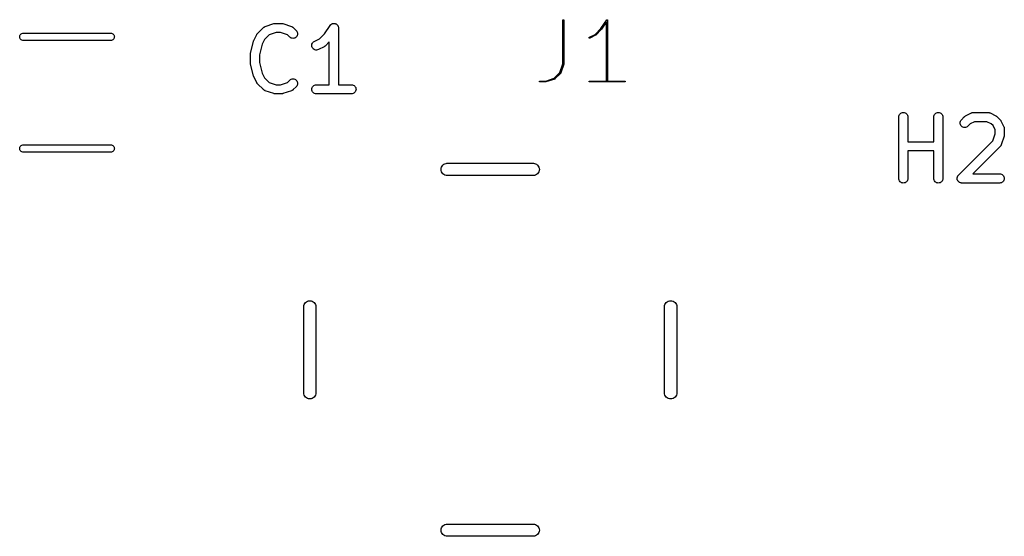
# Model space of a CAD drawing. Extents: x 5.093 to 5.725, y -3.27 to -2.938.
import ezdxf

# ---------------------------------------------------------------- set-up
doc = ezdxf.new("R2010")
doc.units = 0
doc.header["$MEASUREMENT"] = 0
doc.layers.add('BLACK', color=7, linetype='CONTINUOUS')

msp = doc.modelspace()

# ---------------------------------------------------------------- linework, layer by layer
at = {"layer": 'BLACK', "linetype": 'CONTINUOUS'}
for p, q in [((5.24573, -2.94698), (5.24948, -2.94323)), ((5.24948, -2.94323), (5.24951, -2.9432)), ((5.24951, -2.9432), (5.24957, -2.94314)), ((5.24957, -2.94314), (5.24963, -2.94308)), ((5.24963, -2.94308), (5.2498, -2.94296)), ((5.2498, -2.94296), (5.24996, -2.94284)), ((5.24996, -2.94284), (5.25003, -2.9428)), ((5.25003, -2.9428), (5.25011, -2.94275)), ((5.25011, -2.94275), (5.25029, -2.94267)), ((5.25029, -2.94267), (5.25047, -2.94257)), ((5.25047, -2.94257), (5.25055, -2.94255)), ((5.25055, -2.94255), (5.25063, -2.94251)), ((5.25063, -2.94251), (5.25626, -2.94064)), ((5.25626, -2.94064), (5.2563, -2.94063)), ((5.2563, -2.94063), (5.25646, -2.94059)), ((5.25646, -2.94059), (5.25662, -2.94054)), ((5.25662, -2.94054), (5.25674, -2.94053)), ((5.25674, -2.94053), (5.25686, -2.94051)), ((5.25686, -2.94051), (5.25702, -2.9405)), ((5.25702, -2.9405), (5.25719, -2.94049)), ((5.25719, -2.94049), (5.26094, -2.94049)), ((5.26094, -2.94049), (5.26098, -2.94049)), ((5.26098, -2.94049), (5.26115, -2.94051)), ((5.26115, -2.94051), (5.26131, -2.94051)), ((5.26131, -2.94051), (5.26143, -2.94054)), ((5.26143, -2.94054), (5.26155, -2.94055)), ((5.26155, -2.94055), (5.26171, -2.9406)), ((5.26171, -2.9406), (5.26187, -2.94064)), ((5.26187, -2.94064), (5.2675, -2.94251)), ((5.2675, -2.94251), (5.26754, -2.94253)), ((5.26754, -2.94253), (5.26762, -2.94256)), ((5.26762, -2.94256), (5.2677, -2.94259)), ((5.2677, -2.94259), (5.26788, -2.94268)), ((5.26788, -2.94268), (5.26806, -2.94277)), ((5.26806, -2.94277), (5.26813, -2.94282)), ((5.26813, -2.94282), (5.26821, -2.94286)), ((5.26821, -2.94286), (5.26836, -2.94299)), ((5.26836, -2.94299), (5.26853, -2.94311)), ((5.26853, -2.94311), (5.26858, -2.94317)), ((5.26858, -2.94317), (5.26865, -2.94323)), ((5.26865, -2.94323), (5.27053, -2.9451)), ((5.28864, -2.94718), (5.29223, -2.9418)), ((5.29223, -2.9418), (5.29225, -2.94177)), ((5.29225, -2.94177), (5.29243, -2.94155)), ((5.29225, -2.94177), (5.29225, -2.94177)), ((5.29225, -2.94177), (5.29225, -2.94177)), ((5.29225, -2.94177), (5.29225, -2.94177)), ((5.29243, -2.94155), (5.29262, -2.94133)), ((5.29262, -2.94133), (5.29285, -2.94115)), ((5.29262, -2.94133), (5.29262, -2.94133)), ((5.29262, -2.94133), (5.29262, -2.94133)), ((5.29285, -2.94115), (5.29307, -2.94097)), ((5.29307, -2.94097), (5.29333, -2.94083)), ((5.29307, -2.94097), (5.29307, -2.94097)), ((5.29307, -2.94097), (5.29307, -2.94097)), ((5.29333, -2.94083), (5.29358, -2.9407)), ((5.29358, -2.9407), (5.29385, -2.94062)), ((5.29358, -2.9407), (5.29358, -2.9407)), ((5.29358, -2.9407), (5.29358, -2.9407)), ((5.29385, -2.94062), (5.29413, -2.94054)), ((5.29413, -2.94054), (5.29413, -2.94054)), ((5.29413, -2.94054), (5.29414, -2.94054)), ((5.29414, -2.94054), (5.29441, -2.94051)), ((5.29441, -2.94051), (5.29471, -2.94049)), ((5.29471, -2.94049), (5.29471, -2.94049)), ((5.29471, -2.94049), (5.29499, -2.94052)), ((5.29471, -2.94049), (5.29471, -2.94049)), ((5.29499, -2.94052), (5.29528, -2.94055)), ((5.29528, -2.94055), (5.29528, -2.94055)), ((5.29528, -2.94055), (5.29528, -2.94055)), ((5.29528, -2.94055), (5.29555, -2.94063)), ((5.29555, -2.94063), (5.29583, -2.94072)), ((5.29583, -2.94072), (5.29583, -2.94072)), ((5.29583, -2.94072), (5.29583, -2.94072)), ((5.29583, -2.94072), (5.29607, -2.94085)), ((5.29607, -2.94085), (5.29634, -2.94099)), ((5.29634, -2.94099), (5.29634, -2.94099)), ((5.29634, -2.94099), (5.29634, -2.94099)), ((5.29634, -2.94099), (5.29655, -2.94117)), ((5.29655, -2.94117), (5.29678, -2.94136)), ((5.29678, -2.94136), (5.29678, -2.94136)), ((5.29678, -2.94136), (5.29678, -2.94136)), ((5.29678, -2.94136), (5.29696, -2.94158)), ((5.29696, -2.94158), (5.29714, -2.94181)), ((5.29714, -2.94181), (5.29715, -2.94181)), ((5.29715, -2.94181), (5.29715, -2.94181)), ((5.29715, -2.94181), (5.29728, -2.94206)), ((5.29728, -2.94206), (5.29741, -2.94231)), ((5.29741, -2.94231), (5.29742, -2.94232)), ((5.29742, -2.94232), (5.29742, -2.94232)), ((5.29742, -2.94232), (5.29749, -2.94257)), ((5.29749, -2.94257), (5.29758, -2.94287)), ((5.29758, -2.94287), (5.29758, -2.94287)), ((5.29758, -2.94287), (5.29758, -2.94287)), ((5.29758, -2.94287), (5.29761, -2.94316)), ((5.29761, -2.94316), (5.29764, -2.94344)), ((5.29764, -2.94344), (5.29764, -2.97986)), ((5.44158, -2.93844), (5.44159, -2.93838)), ((5.44158, -2.96651), (5.44158, -2.93844)), ((5.44158, -2.93844), (5.44158, -2.93844)), ((5.44159, -2.93838), (5.44161, -2.93832)), ((5.44161, -2.93832), (5.44163, -2.93827)), ((5.44163, -2.93827), (5.44167, -2.93823)), ((5.44167, -2.93823), (5.44171, -2.93819)), ((5.44171, -2.93819), (5.44177, -2.93817)), ((5.44177, -2.93817), (5.44182, -2.93815)), ((5.44182, -2.93815), (5.44188, -2.93814)), ((5.44188, -2.93814), (5.44194, -2.93815)), ((5.44194, -2.93815), (5.44199, -2.93817)), ((5.44199, -2.93817), (5.44204, -2.9382)), ((5.44204, -2.9382), (5.44209, -2.93823)), ((5.44209, -2.93823), (5.44212, -2.93828)), ((5.44212, -2.93828), (5.44215, -2.93833)), ((5.44215, -2.93833), (5.44217, -2.93838)), ((5.44217, -2.93838), (5.44217, -2.93844)), ((5.44217, -2.93844), (5.44217, -2.96656)), ((5.46602, -2.94388), (5.46975, -2.93828)), ((5.4697, -2.93942), (5.46649, -2.94423)), ((5.4697, -2.97751), (5.4697, -2.93942)), ((5.46975, -2.93827), (5.46977, -2.93825)), ((5.46975, -2.93828), (5.46975, -2.93827)), ((5.46977, -2.93825), (5.46979, -2.93823)), ((5.46979, -2.93823), (5.46982, -2.93821)), ((5.46979, -2.93823), (5.46979, -2.93823)), ((5.46979, -2.93823), (5.46979, -2.93823)), ((5.46982, -2.93821), (5.46984, -2.93819)), ((5.46984, -2.93819), (5.46986, -2.93818)), ((5.46984, -2.93819), (5.46984, -2.93819)), ((5.46984, -2.93819), (5.46984, -2.93819)), ((5.46986, -2.93818), (5.46989, -2.93817)), ((5.46989, -2.93817), (5.46991, -2.93816)), ((5.46989, -2.93817), (5.46989, -2.93817)), ((5.46989, -2.93817), (5.46989, -2.93817)), ((5.46991, -2.93816), (5.46994, -2.93815)), ((5.46994, -2.93815), (5.46994, -2.93815)), ((5.46994, -2.93815), (5.46994, -2.93815)), ((5.46994, -2.93815), (5.46998, -2.93815)), ((5.46998, -2.93815), (5.47, -2.93814)), ((5.47, -2.93814), (5.47, -2.93814)), ((5.47, -2.93814), (5.47, -2.93814)), ((5.47, -2.93814), (5.47004, -2.93815)), ((5.47004, -2.93815), (5.47006, -2.93815)), ((5.47006, -2.93815), (5.47006, -2.93815)), ((5.47006, -2.93815), (5.47006, -2.93815)), ((5.47006, -2.93815), (5.47009, -2.93816)), ((5.47009, -2.93816), (5.47011, -2.93817)), ((5.47011, -2.93817), (5.47011, -2.93817)), ((5.47011, -2.93817), (5.47011, -2.93817)), ((5.47011, -2.93817), (5.47015, -2.93819)), ((5.47015, -2.93819), (5.47016, -2.9382)), ((5.47016, -2.9382), (5.47016, -2.9382)), ((5.47016, -2.9382), (5.47016, -2.9382)), ((5.47016, -2.9382), (5.47019, -2.93822)), ((5.47019, -2.93822), (5.47021, -2.93823)), ((5.47021, -2.93823), (5.47021, -2.93823)), ((5.47021, -2.93823), (5.47021, -2.93823)), ((5.47021, -2.93823), (5.47023, -2.93826)), ((5.47023, -2.93826), (5.47024, -2.93828)), ((5.47024, -2.93828), (5.47024, -2.93828)), ((5.47024, -2.93828), (5.47024, -2.93828)), ((5.47024, -2.93828), (5.47027, -2.93833)), ((5.47027, -2.93833), (5.47029, -2.93838)), ((5.47029, -2.93838), (5.47029, -2.93842)), ((5.47029, -2.93842), (5.47029, -2.93844)), ((5.47029, -2.93844), (5.47029, -2.97751)), ((5.09311, -2.94917), (5.09315, -2.94871)), ((5.09315, -2.94964), (5.09311, -2.94917)), ((5.09315, -2.94871), (5.09329, -2.94826)), ((5.09329, -2.95008), (5.09315, -2.94964)), ((5.09329, -2.94826), (5.09351, -2.94785)), ((5.09351, -2.95049), (5.09329, -2.95008)), ((5.09351, -2.94785), (5.0938, -2.94749)), ((5.0938, -2.94749), (5.09416, -2.9472)), ((5.09416, -2.9472), (5.09457, -2.94698)), ((5.09457, -2.94698), (5.09502, -2.94685)), ((5.09502, -2.94685), (5.09537, -2.94681)), ((5.09537, -2.94681), (5.1516, -2.94681)), ((5.1516, -2.94681), (5.15195, -2.94685)), ((5.15195, -2.94685), (5.15239, -2.94698)), ((5.15239, -2.94698), (5.1528, -2.9472)), ((5.1528, -2.9472), (5.15316, -2.94749)), ((5.15316, -2.94749), (5.15346, -2.94785)), ((5.15346, -2.94785), (5.15368, -2.94826)), ((5.15368, -2.95008), (5.15346, -2.95049)), ((5.15368, -2.94826), (5.15381, -2.94871)), ((5.15381, -2.94964), (5.15368, -2.95008)), ((5.15381, -2.94871), (5.15386, -2.94917)), ((5.15386, -2.94917), (5.15381, -2.94964)), ((5.2433, -2.95149), (5.24517, -2.94774)), ((5.24517, -2.94774), (5.24519, -2.94771)), ((5.24519, -2.94771), (5.24528, -2.94757)), ((5.24528, -2.94757), (5.24536, -2.94742)), ((5.24536, -2.94742), (5.24544, -2.94733)), ((5.24544, -2.94733), (5.24551, -2.94722)), ((5.24551, -2.94722), (5.24562, -2.9471)), ((5.24562, -2.9471), (5.24573, -2.94698)), ((5.25316, -2.9479), (5.25024, -2.95081)), ((5.25767, -2.94639), (5.25316, -2.9479)), ((5.26046, -2.94639), (5.25767, -2.94639)), ((5.26497, -2.9479), (5.26046, -2.94639)), ((5.26635, -2.94928), (5.26497, -2.9479)), ((5.2668, -2.94964), (5.26635, -2.94928)), ((5.2673, -2.94992), (5.2668, -2.94964)), ((5.26785, -2.95008), (5.2673, -2.94992)), ((5.26843, -2.95014), (5.26785, -2.95008)), ((5.26955, -2.94992), (5.269, -2.95009)), ((5.27006, -2.94965), (5.26955, -2.94992)), ((5.27051, -2.94929), (5.27006, -2.94965)), ((5.27088, -2.94885), (5.27051, -2.94929)), ((5.27053, -2.9451), (5.27056, -2.94513)), ((5.27056, -2.94513), (5.27091, -2.94558)), ((5.27116, -2.94834), (5.27088, -2.94885)), ((5.27091, -2.94558), (5.27118, -2.94609)), ((5.27133, -2.94779), (5.27116, -2.94834)), ((5.27118, -2.94609), (5.27134, -2.94665)), ((5.27139, -2.94722), (5.27133, -2.94779)), ((5.27134, -2.94665), (5.27139, -2.94722)), ((5.28544, -2.95039), (5.28864, -2.94718)), ((5.45845, -2.94971), (5.45846, -2.94965)), ((5.45846, -2.94977), (5.45845, -2.94971)), ((5.45846, -2.94965), (5.45847, -2.94959)), ((5.45848, -2.94982), (5.45846, -2.94977)), ((5.45847, -2.94959), (5.45849, -2.94954)), ((5.45851, -2.94987), (5.45848, -2.94982)), ((5.45849, -2.94954), (5.45853, -2.94949)), ((5.45855, -2.94991), (5.45851, -2.94987)), ((5.45853, -2.94949), (5.45857, -2.94946)), ((5.4586, -2.94994), (5.45855, -2.94991)), ((5.45857, -2.94946), (5.45862, -2.94942)), ((5.45865, -2.94997), (5.4586, -2.94994)), ((5.45862, -2.94942), (5.46232, -2.94757)), ((5.45871, -2.94998), (5.45865, -2.94997)), ((5.45877, -2.94998), (5.45871, -2.94998)), ((5.45882, -2.94997), (5.45877, -2.94998)), ((5.45888, -2.94995), (5.45882, -2.94997)), ((5.46263, -2.94808), (5.45888, -2.94995)), ((5.45888, -2.94995), (5.45888, -2.94995)), ((5.46232, -2.94757), (5.46602, -2.94388)), ((5.46265, -2.94807), (5.46263, -2.94808)), ((5.46266, -2.94806), (5.46265, -2.94807)), ((5.46267, -2.94805), (5.46266, -2.94806)), ((5.46268, -2.94805), (5.46267, -2.94805)), ((5.46269, -2.94804), (5.46268, -2.94805)), ((5.4627, -2.94803), (5.46269, -2.94804)), ((5.46271, -2.94802), (5.4627, -2.94803)), ((5.46646, -2.94427), (5.46271, -2.94802)), ((5.46648, -2.94425), (5.46646, -2.94427)), ((5.46649, -2.94423), (5.46648, -2.94425)), ((5.46649, -2.94423), (5.46649, -2.94423)), ((5.46649, -2.94423), (5.46649, -2.94423)), ((5.46649, -2.94423), (5.46649, -2.94423)), ((5.46649, -2.94423), (5.46649, -2.94423)), ((5.0938, -2.95085), (5.09351, -2.95049)), ((5.09416, -2.95115), (5.0938, -2.95085)), ((5.09457, -2.95137), (5.09416, -2.95115)), ((5.09502, -2.9515), (5.09457, -2.95137)), ((5.09537, -2.95154), (5.09502, -2.9515)), ((5.1516, -2.95154), (5.09537, -2.95154)), ((5.15195, -2.9515), (5.1516, -2.95154)), ((5.15239, -2.95137), (5.15195, -2.9515)), ((5.1528, -2.95115), (5.15239, -2.95137)), ((5.15316, -2.95085), (5.1528, -2.95115)), ((5.15346, -2.95049), (5.15316, -2.95085)), ((5.2412, -2.9596), (5.24308, -2.9521)), ((5.24308, -2.9521), (5.24309, -2.95206)), ((5.24309, -2.95203), (5.24319, -2.95178)), ((5.24309, -2.95205), (5.24309, -2.95203)), ((5.24309, -2.95206), (5.24309, -2.95205)), ((5.24319, -2.95178), (5.24329, -2.95152)), ((5.24329, -2.95152), (5.2433, -2.95151)), ((5.2433, -2.95151), (5.2433, -2.95149)), ((5.24873, -2.95384), (5.24702, -2.96068)), ((5.25024, -2.95081), (5.24873, -2.95384)), ((5.269, -2.95009), (5.26843, -2.95014)), ((5.28049, -2.95488), (5.28051, -2.95431)), ((5.28058, -2.95545), (5.28049, -2.95488)), ((5.28051, -2.95431), (5.28064, -2.95375)), ((5.28079, -2.95599), (5.28058, -2.95545)), ((5.28064, -2.95375), (5.28088, -2.95322)), ((5.28109, -2.95648), (5.28079, -2.95599)), ((5.28088, -2.95322), (5.28121, -2.95275)), ((5.28121, -2.95275), (5.28163, -2.95235)), ((5.28163, -2.95235), (5.28212, -2.95205)), ((5.28212, -2.95205), (5.28544, -2.95039)), ((5.28851, -2.95546), (5.28476, -2.95733)), ((5.28865, -2.95537), (5.28851, -2.95546)), ((5.28879, -2.95529), (5.28865, -2.95537)), ((5.28889, -2.95521), (5.28879, -2.95529)), ((5.28899, -2.95515), (5.28889, -2.95521)), ((5.28911, -2.95503), (5.28899, -2.95515)), ((5.28924, -2.95493), (5.28911, -2.95503)), ((5.28927, -2.9549), (5.28924, -2.95493)), ((5.29173, -2.95244), (5.28927, -2.9549)), ((5.29173, -2.97986), (5.29173, -2.95244)), ((5.24111, -2.96027), (5.24112, -2.96022)), ((5.24111, -2.96031), (5.24111, -2.96027)), ((5.24111, -2.96594), (5.24111, -2.96031)), ((5.24112, -2.96017), (5.24115, -2.95993)), ((5.24112, -2.96022), (5.24112, -2.96017)), ((5.24115, -2.95993), (5.24118, -2.9597)), ((5.24118, -2.9597), (5.24119, -2.95965)), ((5.24119, -2.95965), (5.2412, -2.9596)), ((5.24702, -2.96068), (5.24702, -2.96557)), ((5.28148, -2.9569), (5.28109, -2.95648)), ((5.28195, -2.95724), (5.28148, -2.9569)), ((5.28247, -2.95748), (5.28195, -2.95724)), ((5.28303, -2.95761), (5.28247, -2.95748)), ((5.28361, -2.95764), (5.28303, -2.95761)), ((5.28418, -2.95755), (5.28361, -2.95764)), ((5.28472, -2.95735), (5.28418, -2.95755)), ((5.28476, -2.95733), (5.28472, -2.95735)), ((5.24112, -2.96599), (5.24111, -2.96594)), ((5.24112, -2.96604), (5.24112, -2.96599)), ((5.24115, -2.96628), (5.24112, -2.96604)), ((5.24117, -2.96651), (5.24115, -2.96628)), ((5.24118, -2.96656), (5.24117, -2.96651)), ((5.24119, -2.96661), (5.24118, -2.96656)), ((5.2412, -2.96665), (5.24119, -2.96661)), ((5.24308, -2.97415), (5.2412, -2.96665)), ((5.24702, -2.96557), (5.24873, -2.97241)), ((5.43974, -2.97203), (5.44158, -2.96651)), ((5.44216, -2.96666), (5.44028, -2.97228)), ((5.44217, -2.96662), (5.44216, -2.96664)), ((5.44216, -2.96664), (5.44216, -2.96666)), ((5.44217, -2.96656), (5.44217, -2.96657)), ((5.44217, -2.96657), (5.44217, -2.96658)), ((5.44217, -2.96658), (5.44217, -2.9666)), ((5.44217, -2.9666), (5.44217, -2.96661)), ((5.44217, -2.96661), (5.44217, -2.96662)), ((5.24308, -2.97417), (5.24308, -2.97415)), ((5.24308, -2.97418), (5.24308, -2.97417)), ((5.24318, -2.97443), (5.24308, -2.97418)), ((5.24327, -2.9747), (5.24318, -2.97443)), ((5.24328, -2.97471), (5.24327, -2.9747)), ((5.24328, -2.97472), (5.24328, -2.97471)), ((5.2433, -2.97476), (5.24328, -2.97472)), ((5.24517, -2.97851), (5.2433, -2.97476)), ((5.24873, -2.97241), (5.25024, -2.97544)), ((5.43609, -2.97568), (5.43974, -2.97203)), ((5.44021, -2.97239), (5.43646, -2.97614)), ((5.44022, -2.97239), (5.44021, -2.97239)), ((5.44023, -2.97237), (5.44022, -2.97238)), ((5.44022, -2.97238), (5.44022, -2.97239)), ((5.44025, -2.97235), (5.44023, -2.97237)), ((5.44026, -2.97234), (5.44025, -2.97234)), ((5.44025, -2.97234), (5.44025, -2.97235)), ((5.44027, -2.9723), (5.44026, -2.97232)), ((5.44026, -2.97232), (5.44026, -2.97234)), ((5.44028, -2.97229), (5.44027, -2.9723)), ((5.44028, -2.97228), (5.44028, -2.97228)), ((5.44028, -2.97228), (5.44028, -2.97229)), ((5.24526, -2.97865), (5.24517, -2.97851)), ((5.24534, -2.97879), (5.24526, -2.97865)), ((5.24542, -2.97889), (5.24534, -2.97879)), ((5.24548, -2.97899), (5.24542, -2.97889)), ((5.2456, -2.97911), (5.24548, -2.97899)), ((5.2457, -2.97924), (5.2456, -2.97911)), ((5.24573, -2.97927), (5.2457, -2.97924)), ((5.24948, -2.98302), (5.24573, -2.97927)), ((5.25024, -2.97544), (5.25316, -2.97835)), ((5.25316, -2.97835), (5.25767, -2.97986)), ((5.25767, -2.97986), (5.26046, -2.97986)), ((5.26046, -2.97986), (5.26497, -2.97835)), ((5.26497, -2.97835), (5.26635, -2.97697)), ((5.26635, -2.97697), (5.26638, -2.97694)), ((5.26638, -2.97694), (5.26683, -2.97658)), ((5.26683, -2.97658), (5.26734, -2.97632)), ((5.26734, -2.97632), (5.2679, -2.97616)), ((5.2679, -2.97616), (5.26847, -2.97611)), ((5.26847, -2.97611), (5.26904, -2.97617)), ((5.27053, -2.98115), (5.26865, -2.98302)), ((5.26904, -2.97617), (5.26959, -2.97634)), ((5.26959, -2.97634), (5.2701, -2.97662)), ((5.2701, -2.97662), (5.27054, -2.97699)), ((5.27089, -2.9807), (5.27053, -2.98115)), ((5.27054, -2.97699), (5.2709, -2.97744)), ((5.27116, -2.9802), (5.27089, -2.9807)), ((5.2709, -2.97744), (5.27117, -2.97795)), ((5.27133, -2.97964), (5.27116, -2.9802)), ((5.27117, -2.97795), (5.27134, -2.9785)), ((5.27139, -2.97907), (5.27133, -2.97964)), ((5.27134, -2.9785), (5.27139, -2.97907)), ((5.28054, -2.98222), (5.28071, -2.98167)), ((5.28071, -2.98167), (5.28099, -2.98116)), ((5.28099, -2.98116), (5.28136, -2.98072)), ((5.28136, -2.98072), (5.2818, -2.98035)), ((5.2818, -2.98035), (5.28231, -2.98008)), ((5.28231, -2.98008), (5.28286, -2.97991)), ((5.28286, -2.97991), (5.28344, -2.97986)), ((5.28344, -2.97986), (5.29173, -2.97986)), ((5.29764, -2.97986), (5.30593, -2.97986)), ((5.30593, -2.97986), (5.30597, -2.97986)), ((5.30597, -2.97986), (5.30655, -2.97992)), ((5.30655, -2.97992), (5.3071, -2.9801)), ((5.3071, -2.9801), (5.3076, -2.98037)), ((5.3076, -2.98037), (5.30804, -2.98074)), ((5.30804, -2.98074), (5.3084, -2.98119)), ((5.3084, -2.98119), (5.30867, -2.9817)), ((5.42658, -2.97781), (5.42659, -2.97775)), ((5.42659, -2.97787), (5.42658, -2.97781)), ((5.42659, -2.97775), (5.42661, -2.9777)), ((5.4266, -2.97792), (5.42659, -2.97787)), ((5.42663, -2.97797), (5.4266, -2.97792)), ((5.42661, -2.9777), (5.42663, -2.97765)), ((5.42663, -2.97765), (5.42667, -2.9776)), ((5.42667, -2.97802), (5.42663, -2.97797)), ((5.42667, -2.9776), (5.42672, -2.97756)), ((5.42671, -2.97805), (5.42667, -2.97802)), ((5.42676, -2.97808), (5.42671, -2.97805)), ((5.42672, -2.97756), (5.42677, -2.97754)), ((5.42682, -2.9781), (5.42676, -2.97808)), ((5.42677, -2.97754), (5.42682, -2.97752)), ((5.42682, -2.97752), (5.42688, -2.97751)), ((5.42687, -2.97811), (5.42682, -2.9781)), ((5.42688, -2.97811), (5.42687, -2.97811)), ((5.42688, -2.97751), (5.43058, -2.97751)), ((5.43063, -2.97811), (5.42688, -2.97811)), ((5.43058, -2.97751), (5.43609, -2.97568)), ((5.43064, -2.9781), (5.43063, -2.97811)), ((5.43066, -2.9781), (5.43064, -2.9781)), ((5.43067, -2.9781), (5.43066, -2.9781)), ((5.43069, -2.9781), (5.43067, -2.9781)), ((5.4307, -2.9781), (5.43069, -2.9781)), ((5.43072, -2.97809), (5.4307, -2.9781)), ((5.43635, -2.97622), (5.43072, -2.97809)), ((5.43072, -2.97809), (5.43072, -2.97809)), ((5.43636, -2.97621), (5.43635, -2.97621)), ((5.43635, -2.97621), (5.43635, -2.97622)), ((5.43638, -2.9762), (5.43636, -2.97621)), ((5.4364, -2.97619), (5.43638, -2.9762)), ((5.43641, -2.97619), (5.4364, -2.97619)), ((5.43643, -2.97617), (5.43641, -2.97618)), ((5.43641, -2.97618), (5.43641, -2.97619)), ((5.43645, -2.97616), (5.43643, -2.97617)), ((5.43646, -2.97615), (5.43645, -2.97615)), ((5.43645, -2.97615), (5.43645, -2.97616)), ((5.43646, -2.97614), (5.43646, -2.97615)), ((5.45845, -2.97781), (5.45846, -2.97775)), ((5.45846, -2.97787), (5.45845, -2.97781)), ((5.45846, -2.97775), (5.45848, -2.9777)), ((5.45848, -2.97792), (5.45846, -2.97787)), ((5.45848, -2.9777), (5.4585, -2.97765)), ((5.4585, -2.97797), (5.45848, -2.97792)), ((5.4585, -2.97765), (5.45854, -2.9776)), ((5.45854, -2.97802), (5.4585, -2.97797)), ((5.45854, -2.9776), (5.45859, -2.97756)), ((5.45858, -2.97805), (5.45854, -2.97802)), ((5.45863, -2.97808), (5.45858, -2.97805)), ((5.45859, -2.97756), (5.45864, -2.97754)), ((5.45869, -2.9781), (5.45863, -2.97808)), ((5.45864, -2.97754), (5.45869, -2.97752)), ((5.45869, -2.97752), (5.45875, -2.97751)), ((5.45875, -2.97811), (5.45869, -2.9781)), ((5.45875, -2.97751), (5.4697, -2.97751)), ((5.48125, -2.97811), (5.45875, -2.97811)), ((5.45875, -2.97811), (5.45875, -2.97811)), ((5.47029, -2.97751), (5.48125, -2.97751)), ((5.48125, -2.97751), (5.48125, -2.97751)), ((5.48125, -2.97751), (5.48131, -2.97752)), ((5.4813, -2.9781), (5.48125, -2.97811)), ((5.48136, -2.97808), (5.4813, -2.9781)), ((5.48131, -2.97752), (5.48136, -2.97754)), ((5.48136, -2.97754), (5.48141, -2.97757)), ((5.48141, -2.97806), (5.48136, -2.97808)), ((5.48141, -2.97757), (5.48146, -2.9776)), ((5.48145, -2.97802), (5.48141, -2.97806)), ((5.48149, -2.97798), (5.48145, -2.97802)), ((5.48146, -2.9776), (5.48149, -2.97765)), ((5.48149, -2.97765), (5.48152, -2.9777)), ((5.48152, -2.97792), (5.48149, -2.97798)), ((5.48152, -2.9777), (5.48154, -2.97775)), ((5.48154, -2.97787), (5.48152, -2.97792)), ((5.48154, -2.97775), (5.48154, -2.97781)), ((5.48154, -2.97781), (5.48154, -2.97787)), ((5.24954, -2.98308), (5.24948, -2.98302)), ((5.2496, -2.98314), (5.24954, -2.98308)), ((5.24977, -2.98326), (5.2496, -2.98314)), ((5.24992, -2.98339), (5.24977, -2.98326)), ((5.25, -2.98343), (5.24992, -2.98339)), ((5.25007, -2.98348), (5.25, -2.98343)), ((5.25025, -2.98357), (5.25007, -2.98348)), ((5.25043, -2.98366), (5.25025, -2.98357)), ((5.25051, -2.98369), (5.25043, -2.98366)), ((5.25059, -2.98372), (5.25051, -2.98369)), ((5.25063, -2.98374), (5.25059, -2.98372)), ((5.25626, -2.98561), (5.25063, -2.98374)), ((5.25642, -2.98565), (5.25626, -2.98561)), ((5.25658, -2.9857), (5.25642, -2.98565)), ((5.2567, -2.98571), (5.25658, -2.9857)), ((5.25682, -2.98574), (5.2567, -2.98571)), ((5.25698, -2.98574), (5.25682, -2.98574)), ((5.25715, -2.98576), (5.25698, -2.98574)), ((5.25719, -2.98576), (5.25715, -2.98576)), ((5.26094, -2.98576), (5.25719, -2.98576)), ((5.2611, -2.98575), (5.26094, -2.98576)), ((5.26127, -2.98574), (5.2611, -2.98575)), ((5.26139, -2.98572), (5.26127, -2.98574)), ((5.26151, -2.98571), (5.26139, -2.98572)), ((5.26167, -2.98566), (5.26151, -2.98571)), ((5.26183, -2.98562), (5.26167, -2.98566)), ((5.26187, -2.98561), (5.26183, -2.98562)), ((5.2675, -2.98374), (5.26187, -2.98561)), ((5.26758, -2.9837), (5.2675, -2.98374)), ((5.26766, -2.98368), (5.26758, -2.9837)), ((5.26784, -2.98358), (5.26766, -2.98368)), ((5.26802, -2.9835), (5.26784, -2.98358)), ((5.26809, -2.98345), (5.26802, -2.9835)), ((5.26817, -2.98341), (5.26809, -2.98345)), ((5.26833, -2.98329), (5.26817, -2.98341)), ((5.26849, -2.98317), (5.26833, -2.98329)), ((5.26855, -2.98311), (5.26849, -2.98317)), ((5.26862, -2.98305), (5.26855, -2.98311)), ((5.26865, -2.98302), (5.26862, -2.98305)), ((5.28048, -2.98279), (5.28054, -2.98222)), ((5.28054, -2.98336), (5.28048, -2.98279)), ((5.2807, -2.98392), (5.28054, -2.98336)), ((5.28097, -2.98443), (5.2807, -2.98392)), ((5.28133, -2.98488), (5.28097, -2.98443)), ((5.28177, -2.98525), (5.28133, -2.98488)), ((5.28227, -2.98552), (5.28177, -2.98525)), ((5.28282, -2.9857), (5.28227, -2.98552)), ((5.2834, -2.98576), (5.28282, -2.9857)), ((5.28344, -2.98576), (5.2834, -2.98576)), ((5.30593, -2.98576), (5.28344, -2.98576)), ((5.30651, -2.98571), (5.30593, -2.98576)), ((5.30706, -2.98554), (5.30651, -2.98571)), ((5.30757, -2.98527), (5.30706, -2.98554)), ((5.30801, -2.98491), (5.30757, -2.98527)), ((5.30838, -2.98446), (5.30801, -2.98491)), ((5.30866, -2.98395), (5.30838, -2.98446)), ((5.30883, -2.9834), (5.30866, -2.98395)), ((5.30867, -2.9817), (5.30883, -2.98226)), ((5.30883, -2.98226), (5.30889, -2.98283)), ((5.30889, -2.98283), (5.30883, -2.9834)), ((5.65705, -3.0006), (5.65712, -3.00003)), ((5.65705, -3.00064), (5.65705, -3.0006)), ((5.65712, -3.00003), (5.65729, -2.99948)), ((5.65729, -2.99948), (5.65757, -2.99898)), ((5.65757, -2.99898), (5.65794, -2.99854)), ((5.65794, -2.99854), (5.65839, -2.99817)), ((5.65839, -2.99817), (5.6589, -2.99791)), ((5.6589, -2.99791), (5.65945, -2.99774)), ((5.65945, -2.99774), (5.66002, -2.99769)), ((5.66002, -2.99769), (5.6606, -2.99775)), ((5.6606, -2.99775), (5.66115, -2.99792)), ((5.66115, -2.99792), (5.66165, -2.9982)), ((5.66165, -2.9982), (5.6621, -2.99856)), ((5.6621, -2.99856), (5.66246, -2.99901)), ((5.66246, -2.99901), (5.66273, -2.99952)), ((5.66273, -2.99952), (5.6629, -3.00007)), ((5.6629, -3.00007), (5.66296, -3.00064)), ((5.67955, -3.0006), (5.67961, -3.00003)), ((5.67955, -3.00064), (5.67955, -3.0006)), ((5.67961, -3.00003), (5.67979, -2.99948)), ((5.67979, -2.99948), (5.68006, -2.99898)), ((5.68006, -2.99898), (5.68043, -2.99854)), ((5.68043, -2.99854), (5.68088, -2.99817)), ((5.68088, -2.99817), (5.68139, -2.99791)), ((5.68139, -2.99791), (5.68195, -2.99774)), ((5.68195, -2.99774), (5.68252, -2.99769)), ((5.68252, -2.99769), (5.68309, -2.99775)), ((5.68309, -2.99775), (5.68365, -2.99792)), ((5.68365, -2.99792), (5.68415, -2.9982)), ((5.68415, -2.9982), (5.6846, -2.99856)), ((5.6846, -2.99856), (5.68496, -2.99901)), ((5.68496, -2.99901), (5.68523, -2.99952)), ((5.68523, -2.99952), (5.6854, -3.00007)), ((5.6854, -3.00007), (5.68545, -3.00064)), ((5.69729, -3.00231), (5.69916, -3.00043)), ((5.69916, -3.00043), (5.69919, -3.0004)), ((5.69919, -3.0004), (5.69932, -3.0003)), ((5.69932, -3.0003), (5.69944, -3.00019)), ((5.69944, -3.00019), (5.69954, -3.00012)), ((5.69954, -3.00012), (5.69964, -3.00004)), ((5.69964, -3.00004), (5.69979, -2.99997)), ((5.69979, -2.99997), (5.69993, -2.99988)), ((5.69993, -2.99988), (5.70368, -2.998)), ((5.70368, -2.998), (5.70371, -2.99799)), ((5.70371, -2.99799), (5.7038, -2.99796)), ((5.7038, -2.99796), (5.70387, -2.99791)), ((5.70387, -2.99791), (5.70407, -2.99786)), ((5.70407, -2.99786), (5.70426, -2.99779)), ((5.70426, -2.99779), (5.70434, -2.99777)), ((5.70434, -2.99777), (5.70442, -2.99775)), ((5.70442, -2.99775), (5.70463, -2.99773)), ((5.70463, -2.99773), (5.70482, -2.9977)), ((5.70482, -2.9977), (5.70491, -2.9977)), ((5.70491, -2.9977), (5.705, -2.99769)), ((5.705, -2.99769), (5.71437, -2.99769)), ((5.71437, -2.99769), (5.71441, -2.99769)), ((5.71441, -2.99769), (5.7145, -2.9977)), ((5.7145, -2.9977), (5.71459, -2.9977)), ((5.71459, -2.9977), (5.71479, -2.99773)), ((5.71479, -2.99773), (5.71499, -2.99776)), ((5.71499, -2.99776), (5.71507, -2.99778)), ((5.71507, -2.99778), (5.71515, -2.9978)), ((5.71515, -2.9978), (5.71534, -2.99787)), ((5.71534, -2.99787), (5.71554, -2.99793)), ((5.71554, -2.99793), (5.71561, -2.99797)), ((5.71561, -2.99797), (5.71569, -2.998)), ((5.71569, -2.998), (5.71944, -2.99988)), ((5.71944, -2.99988), (5.71948, -2.9999)), ((5.71948, -2.9999), (5.71962, -2.99999)), ((5.71962, -2.99999), (5.71976, -3.00007)), ((5.71976, -3.00007), (5.71986, -3.00014)), ((5.71986, -3.00014), (5.71996, -3.00021)), ((5.71996, -3.00021), (5.72008, -3.00033)), ((5.72008, -3.00033), (5.72021, -3.00043)), ((5.72021, -3.00043), (5.72208, -3.00231)), ((5.65705, -3.04001), (5.65705, -3.00064)), ((5.66296, -3.00064), (5.66296, -3.01644)), ((5.67955, -3.01644), (5.67955, -3.00064)), ((5.68545, -3.00064), (5.68545, -3.04001)), ((5.69642, -3.00438), (5.69648, -3.00381)), ((5.69648, -3.00496), (5.69642, -3.00438)), ((5.69648, -3.00381), (5.69665, -3.00326)), ((5.69664, -3.00551), (5.69648, -3.00496)), ((5.69691, -3.00602), (5.69664, -3.00551)), ((5.69665, -3.00326), (5.69692, -3.00275)), ((5.69727, -3.00647), (5.69691, -3.00602)), ((5.69692, -3.00275), (5.69729, -3.00231)), ((5.69771, -3.00684), (5.69727, -3.00647)), ((5.69822, -3.00711), (5.69771, -3.00684)), ((5.70098, -3.00687), (5.70047, -3.00714)), ((5.70143, -3.00651), (5.70098, -3.00687)), ((5.70146, -3.00648), (5.70143, -3.00651)), ((5.703, -3.00495), (5.70146, -3.00648)), ((5.7057, -3.0036), (5.703, -3.00495)), ((5.71367, -3.0036), (5.7057, -3.0036)), ((5.71637, -3.00495), (5.71367, -3.0036)), ((5.71757, -3.00614), (5.71637, -3.00495)), ((5.71892, -3.00884), (5.71757, -3.00614)), ((5.72208, -3.00231), (5.72211, -3.00234)), ((5.72211, -3.00234), (5.72222, -3.00247)), ((5.72222, -3.00247), (5.72233, -3.00259)), ((5.72233, -3.00259), (5.7224, -3.00269)), ((5.7224, -3.00269), (5.72247, -3.00279)), ((5.72247, -3.00279), (5.72255, -3.00293)), ((5.72255, -3.00293), (5.72264, -3.00307)), ((5.72264, -3.00307), (5.72451, -3.00682)), ((5.72451, -3.00682), (5.72453, -3.00686)), ((5.72453, -3.00686), (5.72456, -3.00694)), ((5.69877, -3.00728), (5.69822, -3.00711)), ((5.69934, -3.00735), (5.69877, -3.00728)), ((5.69992, -3.0073), (5.69934, -3.00735)), ((5.70047, -3.00714), (5.69992, -3.0073)), ((5.71742, -3.01592), (5.71892, -3.01141)), ((5.71892, -3.01141), (5.71892, -3.00884)), ((5.72467, -3.01283), (5.7228, -3.01845)), ((5.72456, -3.00694), (5.7246, -3.00702)), ((5.7246, -3.00702), (5.72466, -3.00721)), ((5.72466, -3.00721), (5.72473, -3.0074)), ((5.72471, -3.01267), (5.72467, -3.01283)), ((5.72476, -3.01251), (5.72471, -3.01267)), ((5.72473, -3.0074), (5.72474, -3.00749)), ((5.72474, -3.00749), (5.72477, -3.00757)), ((5.72477, -3.01239), (5.72476, -3.01251)), ((5.72477, -3.00757), (5.72479, -3.00777)), ((5.7248, -3.01227), (5.72477, -3.01239)), ((5.72479, -3.00777), (5.72482, -3.00797)), ((5.72482, -3.01193), (5.7248, -3.0121)), ((5.7248, -3.0121), (5.7248, -3.01227)), ((5.72482, -3.00797), (5.72482, -3.00806)), ((5.72482, -3.00806), (5.72482, -3.00814)), ((5.72482, -3.00814), (5.72482, -3.01189)), ((5.72482, -3.01189), (5.72482, -3.01193)), ((5.09329, -3.01992), (5.09351, -3.01951)), ((5.09351, -3.01951), (5.0938, -3.01915)), ((5.0938, -3.01915), (5.09416, -3.01885)), ((5.09416, -3.01885), (5.09457, -3.01863)), ((5.09457, -3.01863), (5.09502, -3.0185)), ((5.09502, -3.0185), (5.09537, -3.01846)), ((5.09537, -3.01846), (5.1516, -3.01846)), ((5.1516, -3.01846), (5.15195, -3.0185)), ((5.15195, -3.0185), (5.15239, -3.01863)), ((5.15239, -3.01863), (5.1528, -3.01885)), ((5.1528, -3.01885), (5.15316, -3.01915)), ((5.15316, -3.01915), (5.15346, -3.01951)), ((5.15346, -3.01951), (5.15368, -3.01992)), ((5.66296, -3.01644), (5.67955, -3.01644)), ((5.69541, -3.03793), (5.71742, -3.01592)), ((5.72214, -3.01954), (5.72208, -3.01961)), ((5.7222, -3.01948), (5.72214, -3.01954)), ((5.72232, -3.01932), (5.7222, -3.01948)), ((5.72245, -3.01916), (5.72232, -3.01932)), ((5.72249, -3.01908), (5.72245, -3.01916)), ((5.72254, -3.01901), (5.72249, -3.01908)), ((5.72263, -3.01883), (5.72254, -3.01901)), ((5.72272, -3.01865), (5.72263, -3.01883)), ((5.72275, -3.01857), (5.72272, -3.01865)), ((5.72278, -3.01849), (5.72275, -3.01857)), ((5.7228, -3.01845), (5.72278, -3.01849)), ((5.09311, -3.02083), (5.09315, -3.02036)), ((5.09315, -3.02129), (5.09311, -3.02083)), ((5.09315, -3.02036), (5.09329, -3.01992)), ((5.09329, -3.02174), (5.09315, -3.02129)), ((5.09351, -3.02215), (5.09329, -3.02174)), ((5.0938, -3.02251), (5.09351, -3.02215)), ((5.09416, -3.0228), (5.0938, -3.02251)), ((5.09457, -3.02302), (5.09416, -3.0228)), ((5.09502, -3.02315), (5.09457, -3.02302)), ((5.09537, -3.02319), (5.09502, -3.02315)), ((5.1516, -3.02319), (5.09537, -3.02319)), ((5.15195, -3.02315), (5.1516, -3.02319)), ((5.15239, -3.02302), (5.15195, -3.02315)), ((5.1528, -3.0228), (5.15239, -3.02302)), ((5.15316, -3.02251), (5.1528, -3.0228)), ((5.15346, -3.02215), (5.15316, -3.02251)), ((5.15368, -3.02174), (5.15346, -3.02215)), ((5.15368, -3.01992), (5.15381, -3.02036)), ((5.15381, -3.02129), (5.15368, -3.02174)), ((5.15381, -3.02036), (5.15386, -3.02083)), ((5.15386, -3.02083), (5.15381, -3.02129)), ((5.67955, -3.02235), (5.66296, -3.02235)), ((5.66296, -3.02235), (5.66296, -3.04001)), ((5.67955, -3.04001), (5.67955, -3.02235)), ((5.72208, -3.01961), (5.70463, -3.03706)), ((5.36379, -3.03274), (5.36415, -3.03205)), ((5.36415, -3.03205), (5.36464, -3.03145)), ((5.36464, -3.03145), (5.36524, -3.03096)), ((5.36524, -3.03096), (5.36593, -3.0306)), ((5.36593, -3.0306), (5.36667, -3.03037)), ((5.36667, -3.03037), (5.36725, -3.03031)), ((5.36725, -3.03031), (5.42275, -3.03031)), ((5.42275, -3.03031), (5.42333, -3.03037)), ((5.42333, -3.03037), (5.42407, -3.0306)), ((5.42407, -3.0306), (5.42476, -3.03096)), ((5.42476, -3.03096), (5.42536, -3.03145)), ((5.42536, -3.03145), (5.42585, -3.03205)), ((5.42585, -3.03205), (5.42621, -3.03274)), ((5.36348, -3.03425), (5.36356, -3.03348)), ((5.36356, -3.03502), (5.36348, -3.03425)), ((5.36356, -3.03348), (5.36379, -3.03274)), ((5.36379, -3.03577), (5.36356, -3.03502)), ((5.36415, -3.03645), (5.36379, -3.03577)), ((5.36464, -3.03705), (5.36415, -3.03645)), ((5.36524, -3.03754), (5.36464, -3.03705)), ((5.36593, -3.03791), (5.36524, -3.03754)), ((5.36667, -3.03813), (5.36593, -3.03791)), ((5.36725, -3.03819), (5.36667, -3.03813)), ((5.42275, -3.03819), (5.36725, -3.03819)), ((5.42333, -3.03813), (5.42275, -3.03819)), ((5.42407, -3.03791), (5.42333, -3.03813)), ((5.42476, -3.03754), (5.42407, -3.03791)), ((5.42536, -3.03705), (5.42476, -3.03754)), ((5.42585, -3.03645), (5.42536, -3.03705)), ((5.42621, -3.03577), (5.42585, -3.03645)), ((5.42621, -3.03274), (5.42644, -3.03348)), ((5.42644, -3.03502), (5.42621, -3.03577)), ((5.42644, -3.03348), (5.42652, -3.03425)), ((5.42652, -3.03425), (5.42644, -3.03502)), ((5.69491, -3.03862), (5.69505, -3.03837)), ((5.69505, -3.03836), (5.69523, -3.03814)), ((5.69505, -3.03837), (5.69505, -3.03836)), ((5.69505, -3.03837), (5.69505, -3.03837)), ((5.69523, -3.03814), (5.69541, -3.03793)), ((5.70463, -3.03706), (5.72187, -3.03706)), ((5.72187, -3.03706), (5.72191, -3.03706)), ((5.72191, -3.03706), (5.72248, -3.03713)), ((5.72248, -3.03713), (5.72303, -3.0373)), ((5.72303, -3.0373), (5.72354, -3.03758)), ((5.72354, -3.03758), (5.72398, -3.03795)), ((5.72398, -3.03795), (5.72434, -3.0384)), ((5.72434, -3.0384), (5.72461, -3.03891)), ((5.65711, -3.04059), (5.65705, -3.04001)), ((5.65727, -3.04114), (5.65711, -3.04059)), ((5.65754, -3.04165), (5.65727, -3.04114)), ((5.65791, -3.0421), (5.65754, -3.04165)), ((5.65835, -3.04246), (5.65791, -3.0421)), ((5.65886, -3.04274), (5.65835, -3.04246)), ((5.65941, -3.04291), (5.65886, -3.04274)), ((5.65998, -3.04297), (5.65941, -3.04291)), ((5.66056, -3.04292), (5.65998, -3.04297)), ((5.66111, -3.04275), (5.66056, -3.04292)), ((5.66162, -3.04249), (5.66111, -3.04275)), ((5.66207, -3.04212), (5.66162, -3.04249)), ((5.66244, -3.04168), (5.66207, -3.04212)), ((5.66272, -3.04118), (5.66244, -3.04168)), ((5.66289, -3.04063), (5.66272, -3.04118)), ((5.66296, -3.04006), (5.66289, -3.04063)), ((5.66296, -3.04001), (5.66296, -3.04006)), ((5.6796, -3.04059), (5.67955, -3.04001)), ((5.67977, -3.04114), (5.6796, -3.04059)), ((5.68004, -3.04165), (5.67977, -3.04114)), ((5.68041, -3.0421), (5.68004, -3.04165)), ((5.68085, -3.04246), (5.68041, -3.0421)), ((5.68136, -3.04274), (5.68085, -3.04246)), ((5.68191, -3.04291), (5.68136, -3.04274)), ((5.68248, -3.04297), (5.68191, -3.04291)), ((5.68305, -3.04292), (5.68248, -3.04297)), ((5.68361, -3.04275), (5.68305, -3.04292)), ((5.68412, -3.04249), (5.68361, -3.04275)), ((5.68457, -3.04212), (5.68412, -3.04249)), ((5.68494, -3.04168), (5.68457, -3.04212)), ((5.68521, -3.04118), (5.68494, -3.04168)), ((5.68539, -3.04063), (5.68521, -3.04118)), ((5.68545, -3.04006), (5.68539, -3.04063)), ((5.68545, -3.04001), (5.68545, -3.04006)), ((5.69455, -3.03999), (5.69458, -3.03971)), ((5.69455, -3.04), (5.69455, -3.03999)), ((5.69457, -3.04029), (5.69455, -3.04)), ((5.69455, -3.04), (5.69455, -3.04)), ((5.6946, -3.04057), (5.69457, -3.04029)), ((5.69458, -3.03971), (5.6946, -3.03943)), ((5.6946, -3.03943), (5.69461, -3.03943)), ((5.6946, -3.04058), (5.6946, -3.04057)), ((5.6946, -3.04057), (5.6946, -3.04057)), ((5.69468, -3.04085), (5.6946, -3.04058)), ((5.69461, -3.03942), (5.69469, -3.03915)), ((5.69461, -3.03943), (5.69461, -3.03942)), ((5.69476, -3.04112), (5.69468, -3.04085)), ((5.69469, -3.03915), (5.69477, -3.03888)), ((5.69476, -3.04113), (5.69476, -3.04112)), ((5.69477, -3.04113), (5.69476, -3.04113)), ((5.69477, -3.03888), (5.69478, -3.03888)), ((5.6949, -3.04139), (5.69477, -3.04113)), ((5.69478, -3.03887), (5.69491, -3.03862)), ((5.69478, -3.03888), (5.69478, -3.03887)), ((5.69503, -3.04163), (5.6949, -3.04139)), ((5.69503, -3.04164), (5.69503, -3.04163)), ((5.69521, -3.04186), (5.69503, -3.04164)), ((5.69503, -3.04164), (5.69503, -3.04164)), ((5.69539, -3.04208), (5.69521, -3.04186)), ((5.6954, -3.04209), (5.69539, -3.04208)), ((5.69539, -3.04208), (5.69539, -3.04208)), ((5.69561, -3.04227), (5.6954, -3.04209)), ((5.69583, -3.04245), (5.69561, -3.04227)), ((5.69584, -3.04245), (5.69583, -3.04245)), ((5.69584, -3.04246), (5.69584, -3.04245)), ((5.69609, -3.04259), (5.69584, -3.04246)), ((5.69634, -3.04273), (5.69609, -3.04259)), ((5.69635, -3.04273), (5.69634, -3.04273)), ((5.69634, -3.04273), (5.69634, -3.04273)), ((5.69662, -3.04282), (5.69635, -3.04273)), ((5.69689, -3.0429), (5.69662, -3.04282)), ((5.6969, -3.04291), (5.69689, -3.0429)), ((5.69689, -3.0429), (5.69689, -3.0429)), ((5.69718, -3.04294), (5.6969, -3.04291)), ((5.69746, -3.04297), (5.69718, -3.04294)), ((5.69747, -3.04297), (5.69746, -3.04297)), ((5.6975, -3.04297), (5.69747, -3.04297)), ((5.69747, -3.04297), (5.69747, -3.04297)), ((5.69747, -3.04297), (5.69747, -3.04297)), ((5.72187, -3.04297), (5.6975, -3.04297)), ((5.72244, -3.04291), (5.72187, -3.04297)), ((5.723, -3.04274), (5.72244, -3.04291)), ((5.72351, -3.04247), (5.723, -3.04274)), ((5.72395, -3.04211), (5.72351, -3.04247)), ((5.72432, -3.04167), (5.72395, -3.04211)), ((5.72459, -3.04116), (5.72432, -3.04167)), ((5.72476, -3.04061), (5.72459, -3.04116)), ((5.72461, -3.03891), (5.72477, -3.03946)), ((5.72482, -3.04004), (5.72476, -3.04061)), ((5.72477, -3.03946), (5.72482, -3.04004)), ((5.2756, -3.12093), (5.27596, -3.12024)), ((5.27596, -3.12024), (5.27645, -3.11964)), ((5.27645, -3.11964), (5.27705, -3.11915)), ((5.27705, -3.11915), (5.27774, -3.11879)), ((5.27774, -3.11879), (5.27848, -3.11856)), ((5.27848, -3.11856), (5.27925, -3.11848)), ((5.27925, -3.11848), (5.28002, -3.11856)), ((5.28002, -3.11856), (5.28077, -3.11879)), ((5.28077, -3.11879), (5.28145, -3.11915)), ((5.28145, -3.11915), (5.28205, -3.11964)), ((5.28205, -3.11964), (5.28254, -3.12024)), ((5.28254, -3.12024), (5.28291, -3.12093)), ((5.50709, -3.12093), (5.50746, -3.12024)), ((5.50746, -3.12024), (5.50795, -3.11964)), ((5.50795, -3.11964), (5.50855, -3.11915)), ((5.50855, -3.11915), (5.50923, -3.11879)), ((5.50923, -3.11879), (5.50998, -3.11856)), ((5.50998, -3.11856), (5.51075, -3.11848)), ((5.51075, -3.11848), (5.51152, -3.11856)), ((5.51152, -3.11856), (5.51226, -3.11879)), ((5.51226, -3.11879), (5.51295, -3.11915)), ((5.51295, -3.11915), (5.51355, -3.11964)), ((5.51355, -3.11964), (5.51404, -3.12024)), ((5.51404, -3.12024), (5.5144, -3.12093)), ((5.27531, -3.12225), (5.27537, -3.12167)), ((5.27531, -3.17775), (5.27531, -3.12225)), ((5.27537, -3.12167), (5.2756, -3.12093)), ((5.28291, -3.12093), (5.28313, -3.12167)), ((5.28313, -3.12167), (5.28319, -3.12225)), ((5.28319, -3.12225), (5.28319, -3.17775)), ((5.50681, -3.12225), (5.50687, -3.12167)), ((5.50681, -3.17775), (5.50681, -3.12225)), ((5.50687, -3.12167), (5.50709, -3.12093)), ((5.5144, -3.12093), (5.51463, -3.12167)), ((5.51463, -3.12167), (5.51469, -3.12225)), ((5.51469, -3.12225), (5.51469, -3.17775)), ((5.27537, -3.17833), (5.27531, -3.17775)), ((5.2756, -3.17907), (5.27537, -3.17833)), ((5.27596, -3.17976), (5.2756, -3.17907)), ((5.27645, -3.18036), (5.27596, -3.17976)), ((5.27705, -3.18085), (5.27645, -3.18036)), ((5.27774, -3.18121), (5.27705, -3.18085)), ((5.27848, -3.18144), (5.27774, -3.18121)), ((5.27925, -3.18152), (5.27848, -3.18144)), ((5.28002, -3.18144), (5.27925, -3.18152)), ((5.28077, -3.18121), (5.28002, -3.18144)), ((5.28145, -3.18085), (5.28077, -3.18121)), ((5.28205, -3.18036), (5.28145, -3.18085)), ((5.28254, -3.17976), (5.28205, -3.18036)), ((5.28291, -3.17907), (5.28254, -3.17976)), ((5.28313, -3.17833), (5.28291, -3.17907)), ((5.28319, -3.17775), (5.28313, -3.17833)), ((5.50687, -3.17833), (5.50681, -3.17775)), ((5.50709, -3.17907), (5.50687, -3.17833)), ((5.50746, -3.17976), (5.50709, -3.17907)), ((5.50795, -3.18036), (5.50746, -3.17976)), ((5.50855, -3.18085), (5.50795, -3.18036)), ((5.50923, -3.18121), (5.50855, -3.18085)), ((5.50998, -3.18144), (5.50923, -3.18121)), ((5.51075, -3.18152), (5.50998, -3.18144)), ((5.51152, -3.18144), (5.51075, -3.18152)), ((5.51226, -3.18121), (5.51152, -3.18144)), ((5.51295, -3.18085), (5.51226, -3.18121)), ((5.51355, -3.18036), (5.51295, -3.18085)), ((5.51404, -3.17976), (5.51355, -3.18036)), ((5.5144, -3.17907), (5.51404, -3.17976)), ((5.51463, -3.17833), (5.5144, -3.17907)), ((5.51469, -3.17775), (5.51463, -3.17833)), ((5.36348, -3.26575), (5.36356, -3.26498)), ((5.36356, -3.26652), (5.36348, -3.26575)), ((5.36356, -3.26498), (5.36379, -3.26423)), ((5.36379, -3.26423), (5.36415, -3.26355)), ((5.36415, -3.26355), (5.36464, -3.26295)), ((5.36464, -3.26295), (5.36524, -3.26246)), ((5.36524, -3.26246), (5.36593, -3.26209)), ((5.36593, -3.26209), (5.36667, -3.26187)), ((5.36667, -3.26187), (5.36725, -3.26181)), ((5.36725, -3.26181), (5.42275, -3.26181)), ((5.42275, -3.26181), (5.42333, -3.26187)), ((5.42333, -3.26187), (5.42407, -3.26209)), ((5.42407, -3.26209), (5.42476, -3.26246)), ((5.42476, -3.26246), (5.42536, -3.26295)), ((5.42536, -3.26295), (5.42585, -3.26355)), ((5.42585, -3.26355), (5.42621, -3.26423)), ((5.42621, -3.26423), (5.42644, -3.26498)), ((5.42644, -3.26498), (5.42652, -3.26575)), ((5.42652, -3.26575), (5.42644, -3.26652)), ((5.36379, -3.26726), (5.36356, -3.26652)), ((5.36415, -3.26795), (5.36379, -3.26726)), ((5.36464, -3.26855), (5.36415, -3.26795)), ((5.36524, -3.26904), (5.36464, -3.26855)), ((5.36593, -3.2694), (5.36524, -3.26904)), ((5.36667, -3.26963), (5.36593, -3.2694)), ((5.36725, -3.26969), (5.36667, -3.26963)), ((5.42275, -3.26969), (5.36725, -3.26969)), ((5.42333, -3.26963), (5.42275, -3.26969)), ((5.42407, -3.2694), (5.42333, -3.26963)), ((5.42476, -3.26904), (5.42407, -3.2694)), ((5.42536, -3.26855), (5.42476, -3.26904)), ((5.42585, -3.26795), (5.42536, -3.26855)), ((5.42621, -3.26726), (5.42585, -3.26795)), ((5.42644, -3.26652), (5.42621, -3.26726))]:
    msp.add_line(p, q, dxfattribs=at)

doc.saveas('drawing.dxf')
